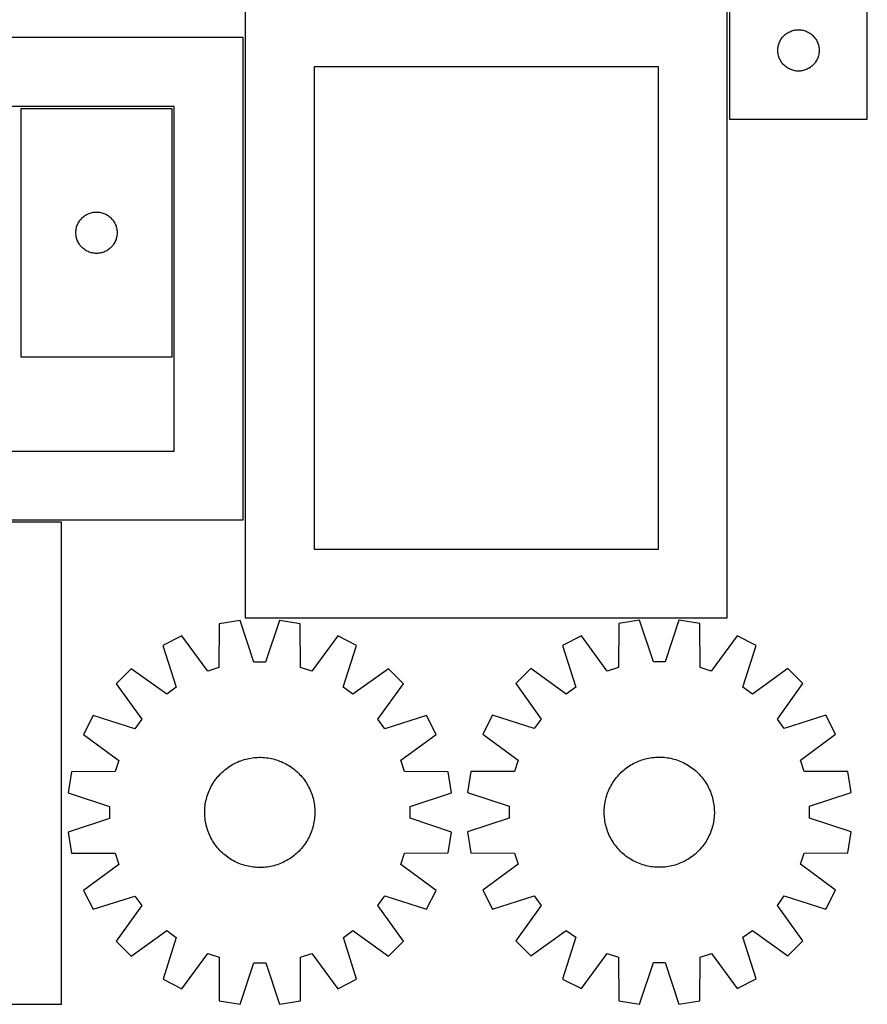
# Model space of a CAD drawing. Header units: millimetres. Extents: x 7 to 1493, y 7 to 2993.
# Tile 5 of 14: x 878 to 1493, y 7 to 721. Entities that reach past the tile are written whole.
import ezdxf

# ---------------------------------------------------------------- set-up
doc = ezdxf.new("R2010")
doc.units = ezdxf.units.MM
doc.layers.add('CUT', color=7, linetype='CONTINUOUS', true_color=0x000000)

msp = doc.modelspace()

# ---------------------------------------------------------------- linework, layer by layer
at = {"layer": 'CUT'}
for p, q in [((1493.201076, 648.822606), (1493.201076, 898.822606)), ((1393.201076, 823.822606), (1393.201076, 648.822606)), ((1041.420883, 736.959061), (1041.420883, 286.959061)), ((1391.420883, 286.959061), (1391.420883, 736.959061)), ((1039.883796, 708.089473), (589.883796, 708.089473)), ((1039.883796, 358.089473), (1039.883796, 708.089473)), ((1430.544442, 706.873049), (1430.975651, 707.513923)), ((1430.975651, 707.513923), (1431.439279, 708.131749)), ((1431.439279, 708.131749), (1431.934097, 708.724888)), ((1431.934097, 708.724888), (1432.458793, 709.291769)), ((1432.458793, 709.291769), (1433.011976, 709.830887)), ((1433.011976, 709.830887), (1433.592178, 710.340813)), ((1433.592178, 710.340813), (1434.197862, 710.820195)), ((1434.197862, 710.820195), (1434.82742, 711.267762)), ((1434.82742, 711.267762), (1435.479184, 711.682326)), ((1435.479184, 711.682326), (1436.151425, 712.062788)), ((1436.151425, 712.062788), (1436.84236, 712.40814)), ((1436.84236, 712.40814), (1437.550157, 712.717466)), ((1437.550157, 712.717466), (1438.27294, 712.989945)), ((1438.27294, 712.989945), (1439.008791, 713.224854)), ((1439.008791, 713.224854), (1439.75576, 713.421572)), ((1439.75576, 713.421572), (1440.511865, 713.579576)), ((1440.511865, 713.579576), (1441.275101, 713.698446)), ((1441.275101, 713.698446), (1442.043444, 713.777869)), ((1442.043444, 713.777869), (1442.814857, 713.817633)), ((1442.814857, 713.817633), (1443.587295, 713.817633)), ((1443.587295, 713.817633), (1444.358708, 713.777869)), ((1444.358708, 713.777869), (1445.127051, 713.698446)), ((1445.127051, 713.698446), (1445.890287, 713.579576)), ((1445.890287, 713.579576), (1446.646392, 713.421572)), ((1446.646392, 713.421572), (1447.39336, 713.224854)), ((1447.39336, 713.224854), (1448.129212, 712.989945)), ((1448.129212, 712.989945), (1448.851994, 712.717466)), ((1448.851994, 712.717466), (1449.559792, 712.40814)), ((1449.559792, 712.40814), (1450.250727, 712.062788)), ((1450.250727, 712.062788), (1450.922968, 711.682326)), ((1450.922968, 711.682326), (1451.574732, 711.267762)), ((1451.574732, 711.267762), (1452.20429, 710.820195)), ((1452.20429, 710.820195), (1452.809974, 710.340813)), ((1452.809974, 710.340813), (1453.390176, 709.830887)), ((1453.390176, 709.830887), (1453.943359, 709.291769)), ((1453.943359, 709.291769), (1454.468055, 708.724888)), ((1454.468055, 708.724888), (1454.962873, 708.131749)), ((1454.962873, 708.131749), (1455.426501, 707.513923)), ((1455.426501, 707.513923), (1455.857709, 706.873049)), ((1428.220965, 699.594788), (1428.280578, 700.364921)), ((1428.280578, 700.364921), (1428.379757, 701.130965)), ((1428.379757, 701.130965), (1428.518241, 701.890887)), ((1428.518241, 701.890887), (1428.69566, 702.642673)), ((1428.69566, 702.642673), (1428.911545, 703.384329)), ((1428.911545, 703.384329), (1429.165324, 704.113888)), ((1429.165324, 704.113888), (1429.456322, 704.829415)), ((1429.456322, 704.829415), (1429.78377, 705.529013)), ((1429.78377, 705.529013), (1430.146797, 706.210827)), ((1430.146797, 706.210827), (1430.544442, 706.873049)), ((1455.857709, 706.873049), (1456.255355, 706.210827)), ((1456.255355, 706.210827), (1456.618382, 705.529013)), ((1456.618382, 705.529013), (1456.945829, 704.829415)), ((1456.945829, 704.829415), (1457.236828, 704.113888)), ((1457.236828, 704.113888), (1457.490607, 703.384329)), ((1457.490607, 703.384329), (1457.706492, 702.642673)), ((1457.706492, 702.642673), (1457.883911, 701.890887)), ((1457.883911, 701.890887), (1458.022394, 701.130965)), ((1458.022394, 701.130965), (1458.121574, 700.364921)), ((1458.121574, 700.364921), (1458.181187, 699.594788)), ((1428.201076, 698.822606), (1428.220965, 699.594788)), ((1428.220965, 698.050425), (1428.201076, 698.822606)), ((1428.280578, 697.280291), (1428.220965, 698.050425)), ((1428.379757, 696.514248), (1428.280578, 697.280291)), ((1428.518241, 695.754325), (1428.379757, 696.514248)), ((1428.69566, 695.00254), (1428.518241, 695.754325)), ((1428.911545, 694.260884), (1428.69566, 695.00254)), ((1429.165324, 693.531325), (1428.911545, 694.260884)), ((1429.456322, 692.815798), (1429.165324, 693.531325)), ((1457.236828, 693.531325), (1456.945829, 692.815798)), ((1457.490607, 694.260884), (1457.236828, 693.531325)), ((1457.706492, 695.00254), (1457.490607, 694.260884)), ((1457.883911, 695.754325), (1457.706492, 695.00254)), ((1458.022394, 696.514248), (1457.883911, 695.754325)), ((1458.121574, 697.280291), (1458.022394, 696.514248)), ((1458.181187, 698.050425), (1458.121574, 697.280291)), ((1458.181187, 699.594788), (1458.201076, 698.822606)), ((1458.201076, 698.822606), (1458.181187, 698.050425)), ((1341.420883, 686.959061), (1091.420883, 686.959061)), ((1091.420883, 686.959061), (1091.420883, 336.959061)), ((1341.420883, 336.959061), (1341.420883, 686.959061)), ((1429.78377, 692.116199), (1429.456322, 692.815798)), ((1430.146797, 691.434385), (1429.78377, 692.116199)), ((1430.544442, 690.772163), (1430.146797, 691.434385)), ((1430.975651, 690.13129), (1430.544442, 690.772163)), ((1431.439279, 689.513464), (1430.975651, 690.13129)), ((1431.934097, 688.920325), (1431.439279, 689.513464)), ((1432.458793, 688.353444), (1431.934097, 688.920325)), ((1433.011976, 687.814326), (1432.458793, 688.353444)), ((1433.592178, 687.3044), (1433.011976, 687.814326)), ((1434.197862, 686.825018), (1433.592178, 687.3044)), ((1434.82742, 686.377451), (1434.197862, 686.825018)), ((1435.479184, 685.962887), (1434.82742, 686.377451)), ((1451.574732, 686.377451), (1450.922968, 685.962887)), ((1452.20429, 686.825018), (1451.574732, 686.377451)), ((1452.809974, 687.3044), (1452.20429, 686.825018)), ((1453.390176, 687.814326), (1452.809974, 687.3044)), ((1453.943359, 688.353444), (1453.390176, 687.814326)), ((1454.468055, 688.920325), (1453.943359, 688.353444)), ((1454.962873, 689.513464), (1454.468055, 688.920325)), ((1455.426501, 690.13129), (1454.962873, 689.513464)), ((1455.857709, 690.772163), (1455.426501, 690.13129)), ((1456.255355, 691.434385), (1455.857709, 690.772163)), ((1456.618382, 692.116199), (1456.255355, 691.434385)), ((1456.945829, 692.815798), (1456.618382, 692.116199)), ((1436.151425, 685.582424), (1435.479184, 685.962887)), ((1436.84236, 685.237072), (1436.151425, 685.582424)), ((1437.550157, 684.927747), (1436.84236, 685.237072)), ((1438.27294, 684.655268), (1437.550157, 684.927747)), ((1439.008791, 684.420358), (1438.27294, 684.655268)), ((1439.75576, 684.223641), (1439.008791, 684.420358)), ((1440.511865, 684.065637), (1439.75576, 684.223641)), ((1441.275101, 683.946766), (1440.511865, 684.065637)), ((1442.043444, 683.867343), (1441.275101, 683.946766)), ((1442.814857, 683.827579), (1442.043444, 683.867343)), ((1443.587295, 683.827579), (1442.814857, 683.827579)), ((1444.358708, 683.867343), (1443.587295, 683.827579)), ((1445.127051, 683.946766), (1444.358708, 683.867343)), ((1445.890287, 684.065637), (1445.127051, 683.946766)), ((1446.646392, 684.223641), (1445.890287, 684.065637)), ((1447.39336, 684.420358), (1446.646392, 684.223641)), ((1448.129212, 684.655268), (1447.39336, 684.420358)), ((1448.851994, 684.927747), (1448.129212, 684.655268)), ((1449.559792, 685.237072), (1448.851994, 684.927747)), ((1450.250727, 685.582424), (1449.559792, 685.237072)), ((1450.922968, 685.962887), (1450.250727, 685.582424)), ((989.883796, 658.089473), (639.883796, 658.089473)), ((989.883796, 408.089473), (989.883796, 658.089473)), ((878.357288, 656.508629), (878.357288, 476.508629)), ((988.357288, 656.508629), (878.357288, 656.508629)), ((988.357288, 476.508629), (988.357288, 656.508629)), ((1393.201076, 648.822606), (1493.201076, 648.822606)), ((924.665971, 578.734054), (925.306845, 579.165262)), ((925.306845, 579.165262), (925.969067, 579.562908)), ((925.969067, 579.562908), (926.650881, 579.925935)), ((926.650881, 579.925935), (927.350479, 580.253383)), ((927.350479, 580.253383), (928.066007, 580.544381)), ((928.066007, 580.544381), (928.795565, 580.79816)), ((928.795565, 580.79816), (929.537221, 581.014045)), ((929.537221, 581.014045), (930.289007, 581.191464)), ((930.289007, 581.191464), (931.048929, 581.329947)), ((931.048929, 581.329947), (931.814973, 581.429127)), ((931.814973, 581.429127), (932.585106, 581.48874)), ((932.585106, 581.48874), (933.357288, 581.508629)), ((933.357288, 581.508629), (934.129469, 581.48874)), ((934.129469, 581.48874), (934.899603, 581.429127)), ((934.899603, 581.429127), (935.665646, 581.329947)), ((935.665646, 581.329947), (936.425569, 581.191464)), ((936.425569, 581.191464), (937.177355, 581.014045)), ((937.177355, 581.014045), (937.91901, 580.79816)), ((937.91901, 580.79816), (938.648569, 580.544381)), ((938.648569, 580.544381), (939.364096, 580.253383)), ((939.364096, 580.253383), (940.063695, 579.925935)), ((940.063695, 579.925935), (940.745509, 579.562908)), ((940.745509, 579.562908), (941.407731, 579.165262)), ((941.407731, 579.165262), (942.048604, 578.734054)), ((919.189949, 571.436765), (919.462428, 572.159547)), ((919.462428, 572.159547), (919.771754, 572.867345)), ((919.771754, 572.867345), (920.117106, 573.55828)), ((920.117106, 573.55828), (920.497568, 574.230521)), ((920.497568, 574.230521), (920.912133, 574.882285)), ((920.912133, 574.882285), (921.359699, 575.511843)), ((921.359699, 575.511843), (921.839081, 576.117527)), ((921.839081, 576.117527), (922.349007, 576.697729)), ((922.349007, 576.697729), (922.888125, 577.250912)), ((922.888125, 577.250912), (923.455006, 577.775608)), ((923.455006, 577.775608), (924.048146, 578.270426)), ((924.048146, 578.270426), (924.665971, 578.734054)), ((942.048604, 578.734054), (942.66643, 578.270426)), ((942.66643, 578.270426), (943.25957, 577.775608)), ((943.25957, 577.775608), (943.82645, 577.250912)), ((943.82645, 577.250912), (944.365568, 576.697729)), ((944.365568, 576.697729), (944.875495, 576.117527)), ((944.875495, 576.117527), (945.354876, 575.511843)), ((945.354876, 575.511843), (945.802443, 574.882285)), ((945.802443, 574.882285), (946.217007, 574.230521)), ((946.217007, 574.230521), (946.59747, 573.55828)), ((946.59747, 573.55828), (946.942822, 572.867345)), ((946.942822, 572.867345), (947.252147, 572.159547)), ((947.252147, 572.159547), (947.524626, 571.436765)), ((918.362261, 566.894848), (918.402025, 567.666261)), ((918.362261, 566.12241), (918.362261, 566.894848)), ((918.402025, 565.350997), (918.362261, 566.12241)), ((918.402025, 567.666261), (918.481448, 568.434604)), ((918.481448, 564.582654), (918.402025, 565.350997)), ((918.481448, 568.434604), (918.600319, 569.19784)), ((918.600319, 563.819418), (918.481448, 564.582654)), ((918.600319, 569.19784), (918.758322, 569.953945)), ((918.758322, 569.953945), (918.95504, 570.700914)), ((918.95504, 570.700914), (919.189949, 571.436765)), ((947.524626, 571.436765), (947.759536, 570.700914)), ((947.759536, 570.700914), (947.956253, 569.953945)), ((947.956253, 569.953945), (948.114257, 569.19784)), ((948.114257, 569.19784), (948.233128, 568.434604)), ((948.233128, 564.582654), (948.114257, 563.819418)), ((948.233128, 568.434604), (948.312551, 567.666261)), ((948.312551, 565.350997), (948.233128, 564.582654)), ((948.312551, 567.666261), (948.352315, 566.894848)), ((948.352315, 566.12241), (948.312551, 565.350997)), ((948.352315, 566.894848), (948.352315, 566.12241)), ((918.758322, 563.063313), (918.600319, 563.819418)), ((918.95504, 562.316345), (918.758322, 563.063313)), ((919.189949, 561.580493), (918.95504, 562.316345)), ((919.462428, 560.857711), (919.189949, 561.580493)), ((919.771754, 560.149913), (919.462428, 560.857711)), ((920.117106, 559.458978), (919.771754, 560.149913)), ((920.497568, 558.786737), (920.117106, 559.458978)), ((920.912133, 558.134973), (920.497568, 558.786737)), ((921.359699, 557.505415), (920.912133, 558.134973)), ((921.839081, 556.899731), (921.359699, 557.505415)), ((945.354876, 557.505415), (944.875495, 556.899731)), ((945.802443, 558.134973), (945.354876, 557.505415)), ((946.217007, 558.786737), (945.802443, 558.134973)), ((946.59747, 559.458978), (946.217007, 558.786737)), ((946.942822, 560.149913), (946.59747, 559.458978)), ((947.252147, 560.857711), (946.942822, 560.149913)), ((947.524626, 561.580493), (947.252147, 560.857711)), ((947.759536, 562.316345), (947.524626, 561.580493)), ((947.956253, 563.063313), (947.759536, 562.316345)), ((948.114257, 563.819418), (947.956253, 563.063313)), ((922.349007, 556.319529), (921.839081, 556.899731)), ((922.888125, 555.766346), (922.349007, 556.319529)), ((923.455006, 555.24165), (922.888125, 555.766346)), ((924.048146, 554.746832), (923.455006, 555.24165)), ((924.665971, 554.283204), (924.048146, 554.746832)), ((925.306845, 553.851996), (924.665971, 554.283204)), ((925.969067, 553.45435), (925.306845, 553.851996)), ((926.650881, 553.091323), (925.969067, 553.45435)), ((927.350479, 552.763875), (926.650881, 553.091323)), ((928.066007, 552.472877), (927.350479, 552.763875)), ((928.795565, 552.219098), (928.066007, 552.472877)), ((929.537221, 552.003213), (928.795565, 552.219098)), ((930.289007, 551.825794), (929.537221, 552.003213)), ((931.048929, 551.687311), (930.289007, 551.825794)), ((931.814973, 551.588131), (931.048929, 551.687311)), ((932.585106, 551.528518), (931.814973, 551.588131)), ((933.357288, 551.508629), (932.585106, 551.528518)), ((934.129469, 551.528518), (933.357288, 551.508629)), ((934.899603, 551.588131), (934.129469, 551.528518)), ((935.665646, 551.687311), (934.899603, 551.588131)), ((936.425569, 551.825794), (935.665646, 551.687311)), ((937.177355, 552.003213), (936.425569, 551.825794)), ((937.91901, 552.219098), (937.177355, 552.003213)), ((938.648569, 552.472877), (937.91901, 552.219098)), ((939.364096, 552.763875), (938.648569, 552.472877)), ((940.063695, 553.091323), (939.364096, 552.763875)), ((940.745509, 553.45435), (940.063695, 553.091323)), ((941.407731, 553.851996), (940.745509, 553.45435)), ((942.048604, 554.283204), (941.407731, 553.851996)), ((942.66643, 554.746832), (942.048604, 554.283204)), ((943.25957, 555.24165), (942.66643, 554.746832)), ((943.82645, 555.766346), (943.25957, 555.24165)), ((944.365568, 556.319529), (943.82645, 555.766346)), ((944.875495, 556.899731), (944.365568, 556.319529)), ((878.357288, 476.508629), (988.357288, 476.508629)), ((639.883796, 408.089473), (989.883796, 408.089473)), ((589.883796, 358.089473), (1039.883796, 358.089473)), ((908.049608, 356.524778), (458.049608, 356.524778)), ((908.049608, 6.524778), (908.049608, 356.524778)), ((1091.420883, 336.959061), (1341.420883, 336.959061)), ((1041.420883, 286.959061), (1391.420883, 286.959061)), ((1022.46423, 282.649375), (1022.295531, 250.88546)), ((1037.660355, 285.059419), (1022.46423, 282.649375)), ((1047.648827, 254.906389), (1037.660355, 285.059419)), ((1066.199202, 285.065305), (1056.223171, 254.908158)), ((1081.396321, 282.661532), (1066.199202, 285.065305)), ((1081.578124, 250.897689), (1081.396321, 282.661532)), ((1312.645716, 282.808238), (1312.47081, 251.044357)), ((1327.842312, 285.215312), (1312.645716, 282.808238)), ((1337.824892, 255.060331), (1327.842312, 285.215312)), ((1356.38116, 285.215622), (1346.399236, 255.060424)), ((1371.577809, 282.808878), (1356.38116, 285.215622)), ((1371.753404, 251.045001), (1371.577809, 282.808878)), ((995.323992, 273.824788), (981.616362, 266.836839)), ((1014.141392, 248.23416), (995.323992, 273.824788)), ((1108.540197, 273.848142), (1089.733356, 248.249753)), ((1122.250709, 266.865849), (1108.540197, 273.848142)), ((1285.503755, 273.988954), (1271.794759, 267.003684)), ((1304.316154, 248.39465), (1285.503755, 273.988954)), ((1398.719961, 273.990184), (1379.908119, 248.395471)), ((1412.429109, 267.005213), (1398.719961, 273.990184)), ((981.616362, 266.836839), (991.27151, 236.57543)), ((1112.608046, 236.600459), (1122.250709, 266.865849)), ((1271.794759, 267.003684), (1281.443993, 236.740389)), ((1402.780532, 236.741708), (1412.429109, 267.005213)), ((1022.295531, 250.88546), (1014.141392, 248.23416)), ((1056.223171, 254.908158), (1047.648827, 254.906389)), ((1089.733356, 248.249753), (1081.578124, 250.897689)), ((1248.706529, 250.22872), (1237.827067, 239.349021)), ((1274.507258, 231.700441), (1248.706529, 250.22872)), ((1312.47081, 251.044357), (1304.316154, 248.39465)), ((1346.399236, 255.060424), (1337.824892, 255.060331)), ((1379.908119, 248.395471), (1371.753404, 251.045001)), ((1435.517704, 250.23075), (1409.717377, 231.70191)), ((1446.397402, 239.351288), (1435.517704, 250.23075)), ((958.53141, 250.057363), (947.654074, 239.175539)), ((984.33576, 231.534127), (958.53141, 250.057363)), ((1145.342581, 250.095898), (1119.545876, 231.562018)), ((1156.224406, 239.218562), (1145.342581, 250.095898)), ((947.654074, 239.175539), (966.187955, 213.378833)), ((991.27151, 236.57543), (984.33576, 231.534127)), ((1119.545876, 231.562018), (1112.608046, 236.600459)), ((1137.701169, 213.414213), (1156.224406, 239.218562)), ((1237.827067, 239.349021), (1256.355906, 213.548694)), ((1281.443993, 236.740389), (1274.507258, 231.700441)), ((1409.717377, 231.70191), (1402.780532, 236.741708)), ((1427.869124, 213.550558), (1446.397402, 239.351288)), ((930.884123, 216.083666), (923.901831, 202.373155)), ((961.149513, 206.441004), (930.884123, 216.083666)), ((1173.003882, 216.13361), (1142.742473, 206.478463)), ((1179.99183, 202.42598), (1173.003882, 216.13361)), ((1221.052604, 216.260426), (1214.067632, 202.551279)), ((1251.316109, 206.61185), (1221.052604, 216.260426)), ((1463.172367, 216.263057), (1432.909072, 206.613823)), ((1470.157637, 202.554062), (1463.172367, 216.263057)), ((966.187955, 213.378833), (961.149513, 206.441004)), ((1142.742473, 206.478463), (1137.701169, 213.414213)), ((1256.355906, 213.548694), (1251.316109, 206.61185)), ((1432.909072, 206.613823), (1427.869124, 213.550558)), ((923.901831, 202.373155), (949.500219, 183.566314)), ((1154.401203, 183.60858), (1179.99183, 202.42598)), ((1214.067632, 202.551279), (1239.662345, 183.739436)), ((1444.563333, 183.741663), (1470.157637, 202.554062)), ((1338.035839, 185.736208), (1339.287736, 185.844648)), ((1339.287736, 185.844648), (1340.542423, 185.913711)), ((1340.542423, 185.913711), (1341.798659, 185.94333)), ((1341.798659, 185.94333), (1343.055206, 185.933474)), ((1343.055206, 185.933474), (1344.310823, 185.884155)), ((1344.310823, 185.884155), (1345.564271, 185.795419)), ((949.500219, 183.566314), (946.852283, 175.411082)), ((1028.187028, 177.961588), (1029.209246, 178.692394)), ((1029.209246, 178.692394), (1030.253915, 179.390731)), ((1030.253915, 179.390731), (1031.320003, 180.055909)), ((1031.320003, 180.055909), (1032.406459, 180.687273)), ((1032.406459, 180.687273), (1033.512211, 181.284199)), ((1033.512211, 181.284199), (1034.636166, 181.846097)), ((1034.636166, 181.846097), (1035.777217, 182.372414)), ((1035.777217, 182.372414), (1036.934237, 182.862631)), ((1036.934237, 182.862631), (1038.106084, 183.316262)), ((1038.106084, 183.316262), (1039.291602, 183.732861)), ((1039.291602, 183.732861), (1040.48962, 184.112016)), ((1040.48962, 184.112016), (1041.698957, 184.453354)), ((1041.698957, 184.453354), (1042.918419, 184.756537)), ((1042.918419, 184.756537), (1044.146802, 185.021266)), ((1044.146802, 185.021266), (1045.382895, 185.24728)), ((1045.382895, 185.24728), (1046.625476, 185.434356)), ((1046.625476, 185.434356), (1047.873321, 185.582309)), ((1047.873321, 185.582309), (1049.125198, 185.690993)), ((1049.125198, 185.690993), (1050.37987, 185.760302)), ((1050.37987, 185.760302), (1051.636101, 185.790166)), ((1051.636101, 185.790166), (1052.892649, 185.780556)), ((1052.892649, 185.780556), (1054.148276, 185.731482)), ((1054.148276, 185.731482), (1055.401742, 185.642991)), ((1055.401742, 185.642991), (1056.651809, 185.515172)), ((1056.651809, 185.515172), (1057.897245, 185.348151)), ((1057.897245, 185.348151), (1059.13682, 185.142092)), ((1059.13682, 185.142092), (1060.369311, 184.897198)), ((1060.369311, 184.897198), (1061.593502, 184.613712)), ((1061.593502, 184.613712), (1062.808184, 184.291913)), ((1062.808184, 184.291913), (1064.012158, 183.932119)), ((1064.012158, 183.932119), (1065.204238, 183.534685)), ((1065.204238, 183.534685), (1066.383245, 183.100002)), ((1066.383245, 183.100002), (1067.548017, 182.628501)), ((1067.548017, 182.628501), (1068.697403, 182.120646)), ((1068.697403, 182.120646), (1069.830271, 181.576938)), ((1069.830271, 181.576938), (1070.945501, 180.997914)), ((1070.945501, 180.997914), (1072.041993, 180.384146)), ((1072.041993, 180.384146), (1073.118666, 179.736239)), ((1073.118666, 179.736239), (1074.174456, 179.054833)), ((1074.174456, 179.054833), (1075.208321, 178.3406)), ((1157.052503, 175.454441), (1154.401203, 183.60858)), ((1239.662345, 183.739436), (1237.012816, 175.584722)), ((1318.348057, 178.119334), (1319.370418, 178.84994)), ((1319.370418, 178.84994), (1320.415223, 179.548073)), ((1320.415223, 179.548073), (1321.481441, 180.213043)), ((1321.481441, 180.213043), (1322.568021, 180.844195)), ((1322.568021, 180.844195), (1323.673889, 181.440904)), ((1323.673889, 181.440904), (1324.797954, 182.002583)), ((1324.797954, 182.002583), (1325.939108, 182.528678)), ((1325.939108, 182.528678), (1327.096224, 183.018668)), ((1327.096224, 183.018668), (1328.268159, 183.47207)), ((1328.268159, 183.47207), (1329.453758, 183.888437)), ((1329.453758, 183.888437), (1330.651851, 184.267358)), ((1330.651851, 184.267358), (1331.861254, 184.60846)), ((1331.861254, 184.60846), (1333.080775, 184.911404)), ((1333.080775, 184.911404), (1334.30921, 185.175893)), ((1334.30921, 185.175893), (1335.545347, 185.401666)), ((1335.545347, 185.401666), (1336.787965, 185.588499)), ((1336.787965, 185.588499), (1338.035839, 185.736208)), ((1345.564271, 185.795419), (1346.814314, 185.667356)), ((1346.814314, 185.667356), (1348.059717, 185.500091)), ((1348.059717, 185.500091), (1349.299252, 185.29379)), ((1349.299252, 185.29379), (1350.531695, 185.048656)), ((1350.531695, 185.048656), (1351.75583, 184.764931)), ((1351.75583, 184.764931), (1352.970449, 184.442894)), ((1352.970449, 184.442894), (1354.174353, 184.082865)), ((1354.174353, 184.082865), (1355.366355, 183.685197)), ((1355.366355, 183.685197), (1356.545277, 183.250285)), ((1356.545277, 183.250285), (1357.709957, 182.778556)), ((1357.709957, 182.778556), (1358.859244, 182.270476)), ((1358.859244, 182.270476), (1359.992005, 181.726547)), ((1359.992005, 181.726547), (1361.107123, 181.147305)), ((1361.107123, 181.147305), (1362.203495, 180.533323)), ((1362.203495, 180.533323), (1363.280041, 179.885206)), ((1363.280041, 179.885206), (1364.335697, 179.203593)), ((1364.335697, 179.203593), (1365.369423, 178.489158)), ((1447.213039, 175.587006), (1444.563333, 183.741663)), ((915.088441, 175.229279), (912.684667, 160.03216)), ((946.852283, 175.411082), (915.088441, 175.229279)), ((1020.933469, 171.039178), (1021.741828, 172.00124)), ((1021.741828, 172.00124), (1022.580007, 172.937435)), ((1022.580007, 172.937435), (1023.447179, 173.846842)), ((1023.447179, 173.846842), (1024.342488, 174.72856)), ((1024.342488, 174.72856), (1025.265051, 175.581722)), ((1025.265051, 175.581722), (1026.213957, 176.405484)), ((1026.213957, 176.405484), (1027.18827, 177.199034)), ((1027.18827, 177.199034), (1028.187028, 177.961588)), ((1075.208321, 178.3406), (1076.219242, 177.594244)), ((1076.219242, 177.594244), (1077.20622, 176.816504)), ((1077.20622, 176.816504), (1078.168282, 176.008145)), ((1078.168282, 176.008145), (1079.104478, 175.169966)), ((1079.104478, 175.169966), (1080.013884, 174.302794)), ((1080.013884, 174.302794), (1080.895603, 173.407484)), ((1080.895603, 173.407484), (1081.748764, 172.484921)), ((1081.748764, 172.484921), (1082.572526, 171.536015)), ((1082.572526, 171.536015), (1083.366076, 170.561702)), ((1188.816418, 175.285743), (1157.052503, 175.454441)), ((1191.226461, 160.089617), (1188.816418, 175.285743)), ((1205.248938, 175.409126), (1202.842195, 160.212477)), ((1237.012816, 175.584722), (1205.248938, 175.409126)), ((1311.093145, 171.198342), (1311.901692, 172.160245)), ((1311.901692, 172.160245), (1312.740054, 173.096278)), ((1312.740054, 173.096278), (1313.607404, 174.005514)), ((1313.607404, 174.005514), (1314.502885, 174.887058)), ((1314.502885, 174.887058), (1315.425615, 175.740039)), ((1315.425615, 175.740039), (1316.374682, 176.563616)), ((1316.374682, 176.563616), (1317.34915, 177.356975)), ((1317.34915, 177.356975), (1318.348057, 178.119334)), ((1365.369423, 178.489158), (1366.380198, 177.742605)), ((1366.380198, 177.742605), (1367.367024, 176.964671)), ((1367.367024, 176.964671), (1368.328928, 176.156124)), ((1368.328928, 176.156124), (1369.26496, 175.317762)), ((1369.26496, 175.317762), (1370.174197, 174.450413)), ((1370.174197, 174.450413), (1371.055741, 173.554931)), ((1371.055741, 173.554931), (1371.908722, 172.632201)), ((1371.908722, 172.632201), (1372.732298, 171.683134)), ((1372.732298, 171.683134), (1373.525658, 170.708666)), ((1478.976921, 175.412101), (1447.213039, 175.587006)), ((1481.383994, 160.215504), (1478.976921, 175.412101)), ((1016.173034, 163.663229), (1016.752058, 164.778459)), ((1016.752058, 164.778459), (1017.365826, 165.874951)), ((1017.365826, 165.874951), (1018.013733, 166.951624)), ((1018.013733, 166.951624), (1018.69514, 168.007413)), ((1018.69514, 168.007413), (1019.409373, 169.041279)), ((1019.409373, 169.041279), (1020.155728, 170.0522)), ((1020.155728, 170.0522), (1020.933469, 171.039178)), ((1083.366076, 170.561702), (1084.12863, 169.562944)), ((1084.12863, 169.562944), (1084.859436, 168.540726)), ((1084.859436, 168.540726), (1085.557773, 167.496058)), ((1085.557773, 167.496058), (1086.222952, 166.429969)), ((1086.222952, 166.429969), (1086.854315, 165.343513)), ((1086.854315, 165.343513), (1087.451241, 164.237762)), ((1306.33127, 163.823323), (1306.910511, 164.93844)), ((1306.910511, 164.93844), (1307.524494, 166.034812)), ((1307.524494, 166.034812), (1308.172611, 167.111358)), ((1308.172611, 167.111358), (1308.854224, 168.167015)), ((1308.854224, 168.167015), (1309.568659, 169.200741)), ((1309.568659, 169.200741), (1310.315212, 170.211515)), ((1310.315212, 170.211515), (1311.093145, 171.198342)), ((1373.525658, 170.708666), (1374.288017, 169.709759)), ((1374.288017, 169.709759), (1375.018623, 168.687399)), ((1375.018623, 168.687399), (1375.716756, 167.642594)), ((1375.716756, 167.642594), (1376.381726, 166.576375)), ((1376.381726, 166.576375), (1377.012877, 165.489796)), ((1377.012877, 165.489796), (1377.609587, 164.383928)), ((1377.609587, 164.383928), (1378.171266, 163.259862)), ((912.684667, 160.03216), (942.841815, 150.056129)), ((1013.458059, 156.641142), (1013.817853, 157.845116)), ((1013.817853, 157.845116), (1014.215288, 159.037195)), ((1014.215288, 159.037195), (1014.64997, 160.216203)), ((1014.64997, 160.216203), (1015.121472, 161.380974)), ((1015.121472, 161.380974), (1015.629327, 162.530361)), ((1015.629327, 162.530361), (1016.173034, 163.663229)), ((1087.451241, 164.237762), (1088.01314, 163.113806)), ((1088.01314, 163.113806), (1088.539457, 161.972755)), ((1088.539457, 161.972755), (1089.029673, 160.815735)), ((1089.029673, 160.815735), (1089.483304, 159.643888)), ((1089.483304, 159.643888), (1089.899903, 158.458371)), ((1089.899903, 158.458371), (1090.279058, 157.260352)), ((1090.279058, 157.260352), (1090.620396, 156.051015)), ((1161.073431, 150.101145), (1191.226461, 160.089617)), ((1202.842195, 160.212477), (1232.997392, 150.230553)), ((1303.614922, 156.801767), (1303.974952, 158.005671)), ((1303.974952, 158.005671), (1304.372619, 159.197672)), ((1304.372619, 159.197672), (1304.807532, 160.376595)), ((1304.807532, 160.376595), (1305.279261, 161.541274)), ((1305.279261, 161.541274), (1305.787341, 162.690562)), ((1305.787341, 162.690562), (1306.33127, 163.823323)), ((1378.171266, 163.259862), (1378.69736, 162.118708)), ((1378.69736, 162.118708), (1379.18735, 160.961593)), ((1379.18735, 160.961593), (1379.640752, 159.789657)), ((1379.640752, 159.789657), (1380.05712, 158.604058)), ((1380.05712, 158.604058), (1380.436041, 157.405965)), ((1380.436041, 157.405965), (1380.777142, 156.196562)), ((1451.229014, 150.232925), (1481.383994, 160.215504)), ((1012.106981, 149.234699), (1012.2348, 150.484767)), ((1012.2348, 150.484767), (1012.401822, 151.730203)), ((1012.401822, 151.730203), (1012.607881, 152.969778)), ((1012.607881, 152.969778), (1012.852774, 154.202269)), ((1012.852774, 154.202269), (1013.13626, 155.42646)), ((1013.13626, 155.42646), (1013.458059, 156.641142)), ((1090.620396, 156.051015), (1090.923579, 154.831554)), ((1090.923579, 154.831554), (1091.188308, 153.60317)), ((1091.188308, 153.60317), (1091.414322, 152.367078)), ((1091.414322, 152.367078), (1091.601398, 151.124496)), ((1091.601398, 151.124496), (1091.749351, 149.876651)), ((1161.0752, 141.526801), (1161.073431, 150.101145)), ((1232.997392, 150.230553), (1232.997485, 141.656209)), ((1302.262397, 149.395588), (1302.39046, 150.645631)), ((1302.39046, 150.645631), (1302.557725, 151.891034)), ((1302.557725, 151.891034), (1302.764026, 153.130569)), ((1302.764026, 153.130569), (1303.009161, 154.363012)), ((1303.009161, 154.363012), (1303.292886, 155.587147)), ((1303.292886, 155.587147), (1303.614922, 156.801767)), ((1380.777142, 156.196562), (1381.080087, 154.977041)), ((1381.080087, 154.977041), (1381.344576, 153.748606)), ((1381.344576, 153.748606), (1381.570348, 152.51247)), ((1381.570348, 152.51247), (1381.757182, 151.269851)), ((1381.757182, 151.269851), (1381.904891, 150.021978)), ((1451.229107, 141.658581), (1451.229014, 150.232925)), ((942.841815, 150.056129), (942.843583, 141.481785)), ((1011.959807, 145.469058), (1011.969417, 146.725607)), ((1011.989671, 144.212828), (1011.959807, 145.469058)), ((1011.969417, 146.725607), (1012.018491, 147.981234)), ((1012.058979, 142.958155), (1011.989671, 144.212828)), ((1012.018491, 147.981234), (1012.106981, 149.234699)), ((1012.167664, 141.706279), (1012.058979, 142.958155)), ((1091.749351, 149.876651), (1091.858036, 148.624775)), ((1091.898524, 143.601697), (1091.810034, 142.348231)), ((1091.858036, 148.624775), (1091.927344, 147.370102)), ((1091.947598, 144.857323), (1091.898524, 143.601697)), ((1091.927344, 147.370102), (1091.957208, 146.113872)), ((1091.957208, 146.113872), (1091.947598, 144.857323)), ((1302.114487, 145.629976), (1302.124342, 146.886523)), ((1302.144105, 144.37374), (1302.114487, 145.629976)), ((1302.124342, 146.886523), (1302.173662, 148.14214)), ((1302.213168, 143.119054), (1302.144105, 144.37374)), ((1302.173662, 148.14214), (1302.262397, 149.395588)), ((1302.321608, 141.867156), (1302.213168, 143.119054)), ((1381.904891, 150.021978), (1382.013331, 148.77008)), ((1382.052837, 143.746994), (1381.964102, 142.493545)), ((1382.013331, 148.77008), (1382.082394, 147.515394)), ((1382.102157, 145.002611), (1382.052837, 143.746994)), ((1382.082394, 147.515394), (1382.112012, 146.259158)), ((1382.112012, 146.259158), (1382.102157, 145.002611)), ((942.843583, 141.481785), (912.690554, 131.493313)), ((1012.315617, 140.458434), (1012.167664, 141.706279)), ((1012.502693, 139.215852), (1012.315617, 140.458434)), ((1012.728707, 137.97976), (1012.502693, 139.215852)), ((1012.993436, 136.751377), (1012.728707, 137.97976)), ((1013.296619, 135.531915), (1012.993436, 136.751377)), ((1090.780755, 136.156471), (1090.458956, 134.941789)), ((1091.064241, 137.380661), (1090.780755, 136.156471)), ((1091.309134, 138.613152), (1091.064241, 137.380661)), ((1091.515193, 139.852727), (1091.309134, 138.613152)), ((1091.682215, 141.098163), (1091.515193, 139.852727)), ((1091.810034, 142.348231), (1091.682215, 141.098163)), ((1191.232348, 131.55077), (1161.0752, 141.526801)), ((1232.997485, 141.656209), (1202.842505, 131.67363)), ((1302.469317, 140.619283), (1302.321608, 141.867156)), ((1302.656151, 139.376664), (1302.469317, 140.619283)), ((1302.881923, 138.140528), (1302.656151, 139.376664)), ((1303.146412, 136.912093), (1302.881923, 138.140528)), ((1303.449357, 135.692572), (1303.146412, 136.912093)), ((1380.933613, 136.301986), (1380.611577, 135.087367)), ((1381.217338, 137.526121), (1380.933613, 136.301986)), ((1381.462473, 138.758565), (1381.217338, 137.526121)), ((1381.668774, 139.998099), (1381.462473, 138.758565)), ((1381.836039, 141.243503), (1381.668774, 139.998099)), ((1381.964102, 142.493545), (1381.836039, 141.243503)), ((1481.384304, 131.676657), (1451.229107, 141.658581)), ((912.690554, 131.493313), (915.100597, 116.297187)), ((1013.637956, 134.322578), (1013.296619, 135.531915)), ((1014.017112, 133.12456), (1013.637956, 134.322578)), ((1014.433711, 131.939042), (1014.017112, 133.12456)), ((1014.887342, 130.767195), (1014.433711, 131.939042)), ((1015.377558, 129.610175), (1014.887342, 130.767195)), ((1015.903875, 128.469124), (1015.377558, 129.610175)), ((1088.287688, 129.052569), (1087.74398, 127.919702)), ((1088.795543, 130.201956), (1088.287688, 129.052569)), ((1089.267045, 131.366728), (1088.795543, 130.201956)), ((1089.701727, 132.545735), (1089.267045, 131.366728)), ((1090.099161, 133.737814), (1089.701727, 132.545735)), ((1090.458956, 134.941789), (1090.099161, 133.737814)), ((1188.828574, 116.353651), (1191.232348, 131.55077)), ((1202.842505, 131.67363), (1205.249578, 116.477033)), ((1303.790458, 134.483168), (1303.449357, 135.692572)), ((1304.169379, 133.285076), (1303.790458, 134.483168)), ((1304.585747, 132.099477), (1304.169379, 133.285076)), ((1305.039149, 130.927541), (1304.585747, 132.099477)), ((1305.529139, 129.770425), (1305.039149, 130.927541)), ((1306.055233, 128.629272), (1305.529139, 129.770425)), ((1306.616912, 127.505206), (1306.055233, 128.629272)), ((1378.439158, 129.198572), (1377.895229, 128.065811)), ((1378.947238, 130.34786), (1378.439158, 129.198572)), ((1379.418967, 131.512539), (1378.947238, 130.34786)), ((1379.85388, 132.691461), (1379.418967, 131.512539)), ((1380.251547, 133.883463), (1379.85388, 132.691461)), ((1380.611577, 135.087367), (1380.251547, 133.883463)), ((1478.977561, 116.480008), (1481.384304, 131.676657)), ((1016.465774, 127.345168), (1015.903875, 128.469124)), ((1017.0627, 126.239417), (1016.465774, 127.345168)), ((1017.694063, 125.152961), (1017.0627, 126.239417)), ((1018.359242, 124.086872), (1017.694063, 125.152961)), ((1019.057579, 123.042204), (1018.359242, 124.086872)), ((1019.788385, 122.019986), (1019.057579, 123.042204)), ((1020.550939, 121.021228), (1019.788385, 122.019986)), ((1083.761287, 121.530731), (1082.983546, 120.543753)), ((1084.507642, 122.541651), (1083.761287, 121.530731)), ((1085.221875, 123.575517), (1084.507642, 122.541651)), ((1085.903282, 124.631307), (1085.221875, 123.575517)), ((1086.551189, 125.707979), (1085.903282, 124.631307)), ((1087.164957, 126.804471), (1086.551189, 125.707979)), ((1087.74398, 127.919702), (1087.164957, 126.804471)), ((1307.213622, 126.399338), (1306.616912, 127.505206)), ((1307.844773, 125.312759), (1307.213622, 126.399338)), ((1308.509743, 124.24654), (1307.844773, 125.312759)), ((1309.207876, 123.201735), (1308.509743, 124.24654)), ((1309.938482, 122.179375), (1309.207876, 123.201735)), ((1310.700841, 121.180468), (1309.938482, 122.179375)), ((1373.911287, 121.677618), (1373.133354, 120.690792)), ((1374.65784, 122.688393), (1373.911287, 121.677618)), ((1375.372275, 123.722119), (1374.65784, 122.688393)), ((1376.053888, 124.777776), (1375.372275, 123.722119)), ((1376.702005, 125.854321), (1376.053888, 124.777776)), ((1377.315988, 126.950694), (1376.702005, 125.854321)), ((1377.895229, 128.065811), (1377.315988, 126.950694)), ((915.100597, 116.297187), (946.864512, 116.128489)), ((946.864512, 116.128489), (949.515812, 107.97435)), ((1021.344489, 120.046915), (1020.550939, 121.021228)), ((1022.168251, 119.098009), (1021.344489, 120.046915)), ((1023.021412, 118.175446), (1022.168251, 119.098009)), ((1023.903131, 117.280137), (1023.021412, 118.175446)), ((1024.812537, 116.412965), (1023.903131, 117.280137)), ((1025.748733, 115.574786), (1024.812537, 116.412965)), ((1026.710795, 114.766427), (1025.748733, 115.574786)), ((1027.697773, 113.988686), (1026.710795, 114.766427)), ((1076.728745, 114.383897), (1075.729986, 113.621343)), ((1077.703057, 115.177446), (1076.728745, 114.383897)), ((1078.651964, 116.001209), (1077.703057, 115.177446)), ((1079.574527, 116.85437), (1078.651964, 116.001209)), ((1080.469836, 117.736089), (1079.574527, 116.85437)), ((1081.337008, 118.645495), (1080.469836, 117.736089)), ((1082.175187, 119.581691), (1081.337008, 118.645495)), ((1082.983546, 120.543753), (1082.175187, 119.581691)), ((1154.416796, 108.016617), (1157.064731, 116.171848)), ((1157.064731, 116.171848), (1188.828574, 116.353651)), ((1205.249578, 116.477033), (1237.01346, 116.302128)), ((1237.01346, 116.302128), (1239.663166, 108.147471)), ((1311.494201, 120.206), (1310.700841, 121.180468)), ((1312.317777, 119.256932), (1311.494201, 120.206)), ((1313.170758, 118.334203), (1312.317777, 119.256932)), ((1314.052302, 117.438721), (1313.170758, 118.334203)), ((1314.961539, 116.571371), (1314.052302, 117.438721)), ((1315.897571, 115.73301), (1314.961539, 116.571371)), ((1316.859475, 114.924463), (1315.897571, 115.73301)), ((1317.846301, 114.146529), (1316.859475, 114.924463)), ((1366.877349, 114.532159), (1365.878442, 113.7698)), ((1367.851817, 115.325518), (1366.877349, 114.532159)), ((1368.800884, 116.149095), (1367.851817, 115.325518)), ((1369.723614, 117.002076), (1368.800884, 116.149095)), ((1370.619095, 117.88362), (1369.723614, 117.002076)), ((1371.486445, 118.792856), (1370.619095, 117.88362)), ((1372.324807, 119.728888), (1371.486445, 118.792856)), ((1373.133354, 120.690792), (1372.324807, 119.728888)), ((1444.564154, 108.149698), (1447.213683, 116.304412)), ((1447.213683, 116.304412), (1478.977561, 116.480008)), ((949.515812, 107.97435), (923.925185, 89.15695)), ((1028.708694, 113.242331), (1027.697773, 113.988686)), ((1029.742559, 112.528097), (1028.708694, 113.242331)), ((1030.798349, 111.846691), (1029.742559, 112.528097)), ((1031.875021, 111.198784), (1030.798349, 111.846691)), ((1032.971514, 110.585016), (1031.875021, 111.198784)), ((1034.086744, 110.005992), (1032.971514, 110.585016)), ((1035.219611, 109.462285), (1034.086744, 110.005992)), ((1036.368998, 108.954429), (1035.219611, 109.462285)), ((1037.53377, 108.482928), (1036.368998, 108.954429)), ((1038.712777, 108.048245), (1037.53377, 108.482928)), ((1039.904856, 107.650811), (1038.712777, 108.048245)), ((1041.108831, 107.291017), (1039.904856, 107.650811)), ((1042.323513, 106.969218), (1041.108831, 107.291017)), ((1063.427394, 107.470914), (1062.218058, 107.129577)), ((1064.625413, 107.850069), (1063.427394, 107.470914)), ((1065.81093, 108.266668), (1064.625413, 107.850069)), ((1066.982777, 108.7203), (1065.81093, 108.266668)), ((1068.139797, 109.210516), (1066.982777, 108.7203)), ((1069.280848, 109.736833), (1068.139797, 109.210516)), ((1070.404804, 110.298732), (1069.280848, 109.736833)), ((1071.510556, 110.895657), (1070.404804, 110.298732)), ((1072.597012, 111.527021), (1071.510556, 110.895657)), ((1073.6631, 112.192199), (1072.597012, 111.527021)), ((1074.707769, 112.890536), (1073.6631, 112.192199)), ((1075.729986, 113.621343), (1074.707769, 112.890536)), ((1180.015184, 89.209776), (1154.416796, 108.016617)), ((1239.663166, 108.147471), (1214.068862, 89.335072)), ((1318.857076, 113.399976), (1317.846301, 114.146529)), ((1319.890802, 112.685541), (1318.857076, 113.399976)), ((1320.946458, 112.003928), (1319.890802, 112.685541)), ((1322.023004, 111.355811), (1320.946458, 112.003928)), ((1323.119376, 110.741829), (1322.023004, 111.355811)), ((1324.234494, 110.162587), (1323.119376, 110.741829)), ((1325.367255, 109.618658), (1324.234494, 110.162587)), ((1326.516542, 109.110578), (1325.367255, 109.618658)), ((1327.681222, 108.638849), (1326.516542, 109.110578)), ((1328.860144, 108.203936), (1327.681222, 108.638849)), ((1330.052146, 107.806269), (1328.860144, 108.203936)), ((1331.25605, 107.446239), (1330.052146, 107.806269)), ((1332.470669, 107.124203), (1331.25605, 107.446239)), ((1352.365245, 107.280674), (1351.145724, 106.97773)), ((1353.574648, 107.621775), (1352.365245, 107.280674)), ((1354.772741, 108.000697), (1353.574648, 107.621775)), ((1355.95834, 108.417064), (1354.772741, 108.000697)), ((1357.130275, 108.870466), (1355.95834, 108.417064)), ((1358.287391, 109.360456), (1357.130275, 108.870466)), ((1359.428545, 109.88655), (1358.287391, 109.360456)), ((1360.55261, 110.448229), (1359.428545, 109.88655)), ((1361.658478, 111.044939), (1360.55261, 110.448229)), ((1362.745058, 111.67609), (1361.658478, 111.044939)), ((1363.811276, 112.341061), (1362.745058, 111.67609)), ((1364.856081, 113.039193), (1363.811276, 112.341061)), ((1365.878442, 113.7698), (1364.856081, 113.039193)), ((1470.158867, 89.337855), (1444.564154, 108.149698)), ((1043.547703, 106.685732), (1042.323513, 106.969218)), ((1044.780194, 106.440838), (1043.547703, 106.685732)), ((1046.01977, 106.234779), (1044.780194, 106.440838)), ((1047.265205, 106.067758), (1046.01977, 106.234779)), ((1048.515273, 105.939939), (1047.265205, 106.067758)), ((1049.768739, 105.851449), (1048.515273, 105.939939)), ((1051.024366, 105.802374), (1049.768739, 105.851449)), ((1052.280914, 105.792764), (1051.024366, 105.802374)), ((1053.537145, 105.822628), (1052.280914, 105.792764)), ((1054.791817, 105.891937), (1053.537145, 105.822628)), ((1056.043694, 106.000621), (1054.791817, 105.891937)), ((1057.291538, 106.148574), (1056.043694, 106.000621)), ((1058.53412, 106.33565), (1057.291538, 106.148574)), ((1059.770213, 106.561664), (1058.53412, 106.33565)), ((1060.998596, 106.826394), (1059.770213, 106.561664)), ((1062.218058, 107.129577), (1060.998596, 106.826394)), ((1333.694804, 106.840478), (1332.470669, 107.124203)), ((1334.927247, 106.595344), (1333.694804, 106.840478)), ((1336.166782, 106.389042), (1334.927247, 106.595344)), ((1337.412185, 106.221778), (1336.166782, 106.389042)), ((1338.662228, 106.093714), (1337.412185, 106.221778)), ((1339.915676, 106.004979), (1338.662228, 106.093714)), ((1341.171293, 105.955659), (1339.915676, 106.004979)), ((1342.42784, 105.945804), (1341.171293, 105.955659)), ((1343.684076, 105.975423), (1342.42784, 105.945804)), ((1344.938763, 106.044486), (1343.684076, 105.975423)), ((1346.19066, 106.152926), (1344.938763, 106.044486)), ((1347.438534, 106.300635), (1346.19066, 106.152926)), ((1348.681152, 106.487468), (1347.438534, 106.300635)), ((1349.917289, 106.71324), (1348.681152, 106.487468)), ((1351.145724, 106.97773), (1349.917289, 106.71324)), ((923.925185, 89.15695), (930.913133, 75.44932)), ((1173.032891, 75.499264), (1180.015184, 89.209776)), ((1214.068862, 89.335072), (1221.054132, 75.626077)), ((1463.173895, 75.628708), (1470.158867, 89.337855)), ((930.913133, 75.44932), (961.174542, 85.104468)), ((961.174542, 85.104468), (966.215846, 78.168718)), ((1137.72906, 78.204097), (1142.767502, 85.141926)), ((1142.767502, 85.141926), (1173.032891, 75.499264)), ((1221.054132, 75.626077), (1251.317427, 85.275311)), ((1251.317427, 85.275311), (1256.357375, 78.338576)), ((1427.870593, 78.34044), (1432.91039, 85.277284)), ((1432.91039, 85.277284), (1463.173895, 75.628708)), ((966.215846, 78.168718), (947.692609, 52.364368)), ((1156.262941, 52.407391), (1137.72906, 78.204097)), ((1256.357375, 78.338576), (1237.829097, 52.537846)), ((1446.399432, 52.540113), (1427.870593, 78.34044)), ((958.574434, 41.487032), (984.371139, 60.020913)), ((984.371139, 60.020913), (991.308968, 54.982471)), ((1112.645505, 55.0075), (1119.581255, 60.048804)), ((1119.581255, 60.048804), (1145.385604, 41.525567)), ((1248.708795, 41.658384), (1274.509122, 60.187223)), ((1274.509122, 60.187223), (1281.445967, 55.147426)), ((1402.782506, 55.148745), (1409.719241, 60.188693)), ((1409.719241, 60.188693), (1435.51997, 41.660414)), ((947.692609, 52.364368), (958.574434, 41.487032)), ((991.308968, 54.982471), (981.666306, 24.717081)), ((1122.300652, 24.746091), (1112.645505, 55.0075)), ((1145.385604, 41.525567), (1156.262941, 52.407391)), ((1237.829097, 52.537846), (1248.708795, 41.658384)), ((1281.445967, 55.147426), (1271.79739, 24.883921)), ((1412.43174, 24.885449), (1402.782506, 55.148745)), ((1435.51997, 41.660414), (1446.399432, 52.540113)), ((995.376818, 17.734789), (1014.183659, 43.333177)), ((1014.183659, 43.333177), (1022.338891, 40.685241)), ((1081.621484, 40.69747), (1089.775622, 43.34877)), ((1089.775622, 43.34877), (1108.593022, 17.758142)), ((1285.506538, 17.898949), (1304.31838, 43.493662)), ((1304.31838, 43.493662), (1312.473095, 40.844133)), ((1371.755689, 40.844777), (1379.910345, 43.494484)), ((1379.910345, 43.494484), (1398.722744, 17.90018)), ((1022.338891, 40.685241), (1022.520694, 8.921399)), ((1037.717812, 6.517625), (1047.693844, 36.674772)), ((1047.693844, 36.674772), (1056.268187, 36.676541)), ((1056.268187, 36.676541), (1066.256659, 6.523512)), ((1081.452785, 8.933555), (1081.621484, 40.69747)), ((1312.473095, 40.844133), (1312.64869, 9.080255)), ((1327.845339, 6.673512), (1337.827263, 36.82871)), ((1337.827263, 36.82871), (1346.401607, 36.828803)), ((1346.401607, 36.828803), (1356.384187, 6.673822)), ((1371.580783, 9.080896), (1371.755689, 40.844777)), ((981.666306, 24.717081), (995.376818, 17.734789)), ((1108.593022, 17.758142), (1122.300652, 24.746091)), ((1271.79739, 24.883921), (1285.506538, 17.898949)), ((1398.722744, 17.90018), (1412.43174, 24.885449)), ((1022.520694, 8.921399), (1037.717812, 6.517625)), ((1066.256659, 6.523512), (1081.452785, 8.933555)), ((1312.64869, 9.080255), (1327.845339, 6.673512)), ((1356.384187, 6.673822), (1371.580783, 9.080896)), ((458.049608, 6.524778), (908.049608, 6.524778))]:
    msp.add_line(p, q, dxfattribs=at)

doc.saveas('drawing.dxf')
